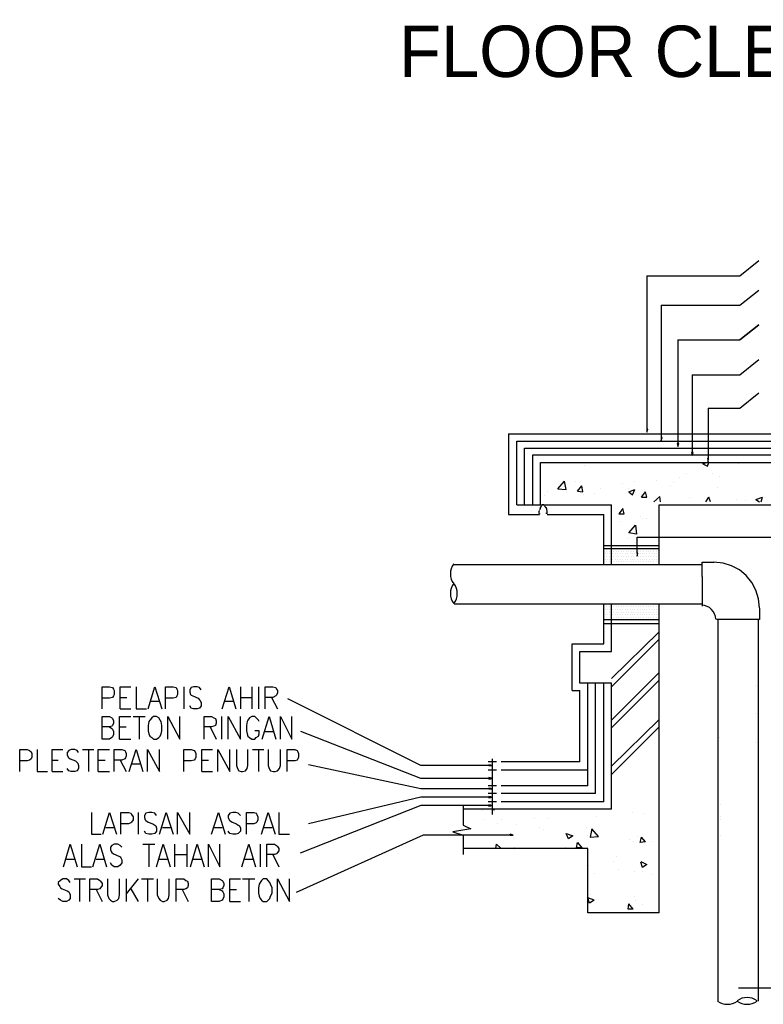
# Model space of a CAD drawing. Header units: millimetres. Extents: x 0 to 420, y 0 to 297.
# Tile 96 of 100: x 242 to 283, y 157 to 212. Entities that reach past the tile are written whole.
import ezdxf

# ---------------------------------------------------------------- set-up
doc = ezdxf.new("R2010")
doc.units = ezdxf.units.MM
for name, color, linetype in [('FILL_000000', 7, 'Continuous'), ('LINE_000000', 7, 'Continuous'), ('TEXT', 7, 'Continuous')]:
    doc.layers.add(name, color=color, linetype=linetype)

msp = doc.modelspace()

# ---------------------------------------------------------------- hatches: boundary and pattern name
at = {"layer": 'FILL_000000'}
h = msp.add_hatch(color=7, dxfattribs=at)
h.dxf.hatch_style = 1
h.paths.add_polyline_path([(276.86, 189.526), (276.818, 189.357), (276.818, 189.526), (276.86, 189.526)])
h = msp.add_hatch(color=7, dxfattribs=at)
h.dxf.hatch_style = 1
h.paths.add_polyline_path([(277.664, 189.061), (277.622, 188.891), (277.622, 189.061), (277.664, 189.061)])
h = msp.add_hatch(color=7, dxfattribs=at)
h.dxf.hatch_style = 1
h.paths.add_polyline_path([(278.596, 188.722), (278.553, 188.553), (278.553, 188.722), (278.596, 188.722)])
h = msp.add_hatch(color=7, dxfattribs=at)
h.dxf.hatch_style = 1
h.paths.add_polyline_path([(279.358, 188.214), (279.358, 188.045), (279.315, 188.214), (279.358, 188.214)])
h = msp.add_hatch(color=7, dxfattribs=at)
h.dxf.hatch_style = 1
h.paths.add_polyline_path([(280.247, 187.875), (280.247, 187.664), (280.204, 187.875), (280.247, 187.875)])
h = msp.add_hatch(color=7, dxfattribs=at)
h.dxf.hatch_style = 1
h.paths.add_polyline_path([(276.31, 182.584), (276.267, 182.414), (276.267, 182.584), (276.31, 182.584)])
h = msp.add_hatch(color=7, dxfattribs=at)
h.dxf.hatch_style = 1
h.paths.add_polyline_path([(267.97, 170.73), (268.182, 170.688), (268.012, 170.688), (267.97, 170.73)])
h = msp.add_hatch(color=7, dxfattribs=at)
h.dxf.hatch_style = 1
h.paths.add_polyline_path([(267.97, 170.011), (268.182, 169.968), (268.012, 169.926), (267.97, 170.011)])
h = msp.add_hatch(color=7, dxfattribs=at)
h.dxf.hatch_style = 1
h.paths.add_polyline_path([(267.97, 169.418), (268.182, 169.376), (268.012, 169.376), (267.97, 169.418)])
h = msp.add_hatch(color=7, dxfattribs=at)
h.dxf.hatch_style = 1
h.paths.add_polyline_path([(267.97, 168.91), (268.182, 168.91), (268.012, 168.868), (267.97, 168.91)])
h = msp.add_hatch(color=7, dxfattribs=at)
h.dxf.hatch_style = 1
h.paths.add_polyline_path([(267.97, 168.444), (268.182, 168.444), (268.012, 168.402), (267.97, 168.444)])
h = msp.add_hatch(color=7, dxfattribs=at)
h.dxf.hatch_style = 1
h.paths.add_polyline_path([(267.97, 168.444), (268.182, 168.444), (268.012, 168.402), (267.97, 168.444)])
h = msp.add_hatch(color=7, dxfattribs=at)
h.dxf.hatch_style = 1
h.paths.add_polyline_path([(269.155, 166.836), (269.325, 166.793), (269.155, 166.793), (269.155, 166.836)])
h = msp.add_hatch(color=7, dxfattribs=at)
h.dxf.hatch_style = 1
h.paths.add_polyline_path([(269.155, 166.836), (269.325, 166.793), (269.155, 166.793), (269.155, 166.836)])

# ---------------------------------------------------------------- linework, layer by layer
at = {"layer": 'LINE_000000', "lineweight": 25}
for p, q in [((276.818, 198.12), (276.818, 189.526)), ((282.025, 196.469), (283.083, 197.316)), ((277.622, 196.469), (277.622, 189.061)), ((277.622, 196.469), (282.025, 196.469)), ((278.553, 194.522), (278.553, 188.722)), ((278.553, 194.522), (282.025, 194.522)), ((280.247, 194.522), (282.025, 194.522)), ((282.025, 192.574), (283.083, 193.421)), ((279.358, 192.574), (279.358, 188.214)), ((279.358, 192.574), (282.025, 192.574)), ((282.025, 190.712), (283.083, 191.558)), ((280.247, 190.712), (280.247, 187.833)), ((280.247, 190.712), (282.025, 190.712)), ((269.071, 189.272), (290.745, 189.272)), ((269.071, 189.272), (269.071, 184.743)), ((276.818, 189.526), (276.818, 189.357)), ((269.071, 189.103), (269.071, 189.103)), ((269.536, 188.849), (290.322, 188.849)), ((269.536, 185.293), (269.536, 188.849)), ((277.622, 188.891), (277.664, 189.061)), ((277.622, 189.061), (277.622, 188.891)), ((277.664, 189.061), (277.622, 189.061)), ((278.553, 188.553), (278.596, 188.722)), ((269.96, 188.468), (289.856, 188.468)), ((269.96, 185.293), (269.96, 188.468)), ((270.425, 188.087), (289.433, 188.087)), ((270.425, 185.293), (270.425, 188.087)), ((279.358, 188.045), (279.4, 188.214)), ((270.849, 187.664), (289.01, 187.664)), ((270.849, 185.251), (270.849, 187.664)), ((279.95, 187.579), (280.162, 187.664)), ((279.95, 187.579), (280.204, 187.452)), ((280.204, 187.452), (280.289, 187.664)), ((281.94, 187.579), (281.94, 187.579)), ((273.304, 187.494), (273.304, 187.494)), ((279.061, 187.071), (279.061, 187.071)), ((280.501, 187.029), (280.501, 187.029)), ((271.822, 186.182), (272.203, 186.605)), ((272.288, 186.14), (272.203, 186.605)), ((272.838, 186.605), (272.838, 186.605)), ((275.463, 186.478), (275.463, 186.478)), ((276.14, 186.605), (276.14, 186.605)), ((277.368, 186.648), (277.368, 186.648)), ((278.299, 186.521), (278.299, 186.521)), ((278.638, 186.817), (278.638, 186.817)), ((280.882, 186.902), (280.882, 186.902)), ((271.23, 186.055), (271.23, 186.055)), ((271.822, 186.182), (272.288, 186.14)), ((272.33, 185.97), (272.33, 185.97)), ((272.923, 186.055), (273.177, 186.351)), ((272.923, 186.055), (273.219, 186.013)), ((273.219, 186.013), (273.177, 186.351)), ((273.262, 186.097), (273.262, 186.097)), ((273.854, 185.928), (273.854, 185.928)), ((274.235, 186.224), (274.235, 186.224)), ((275.802, 186.182), (275.802, 186.182)), ((275.802, 186.013), (276.14, 186.14)), ((276.521, 185.716), (276.733, 186.013)), ((276.818, 185.716), (276.733, 186.013)), ((278.13, 186.394), (278.13, 186.394)), ((280.797, 186.267), (280.797, 186.267)), ((271.103, 185.801), (271.103, 185.801)), ((273.262, 185.843), (273.262, 185.843)), ((276.521, 185.843), (276.521, 185.843)), ((276.521, 185.716), (276.818, 185.716)), ((277.199, 185.462), (277.537, 185.759)), ((277.58, 185.462), (277.537, 185.759)), ((279.188, 185.716), (279.188, 185.716)), ((280.12, 185.462), (280.289, 185.716)), ((280.374, 185.462), (280.289, 185.716)), ((281.855, 185.589), (281.855, 185.589)), ((282.321, 185.505), (282.321, 185.505)), ((282.914, 185.589), (283.295, 185.716)), ((282.914, 185.589), (283.125, 185.462)), ((283.21, 185.462), (283.295, 185.716)), ((269.536, 185.293), (274.828, 185.293)), ((274.828, 181.949), (274.828, 185.293)), ((277.495, 185.293), (286.343, 185.293)), ((277.495, 181.949), (277.495, 185.293)), ((269.071, 184.743), (270.806, 184.743)), ((271.23, 184.743), (274.405, 184.743)), ((274.405, 181.949), (274.405, 184.743)), ((275.336, 184.362), (275.336, 184.362)), ((276.479, 184.616), (276.479, 184.616)), ((276.564, 184.531), (276.564, 184.531)), ((276.775, 184.531), (276.775, 184.531)), ((275.802, 183.388), (275.802, 183.388)), ((276.267, 183.473), (292.947, 183.473)), ((276.267, 182.584), (276.267, 183.473)), ((274.405, 183.007), (277.495, 183.007)), ((274.405, 182.838), (277.495, 182.838)), ((274.574, 182.668), (274.574, 182.668)), ((274.701, 182.668), (274.701, 182.668)), ((274.828, 182.668), (274.828, 182.668)), ((274.955, 182.668), (274.955, 182.668)), ((275.124, 182.668), (275.124, 182.668)), ((275.251, 182.668), (275.251, 182.668)), ((275.378, 182.668), (275.378, 182.668)), ((275.505, 182.668), (275.505, 182.668)), ((275.675, 182.668), (275.675, 182.668)), ((275.802, 182.668), (275.802, 182.668)), ((275.929, 182.668), (275.929, 182.668)), ((276.056, 182.668), (276.056, 182.668)), ((276.225, 182.668), (276.225, 182.668)), ((276.352, 182.668), (276.352, 182.668)), ((276.479, 182.668), (276.479, 182.668)), ((276.648, 182.668), (276.648, 182.668)), ((276.775, 182.668), (276.775, 182.668)), ((276.902, 182.668), (276.902, 182.668)), ((277.029, 182.668), (277.029, 182.668)), ((277.199, 182.668), (277.199, 182.668)), ((277.326, 182.668), (277.326, 182.668)), ((274.489, 182.541), (274.489, 182.541)), ((274.489, 182.245), (274.489, 182.245)), ((274.574, 182.372), (274.574, 182.372)), ((274.574, 182.118), (274.574, 182.118)), ((274.616, 182.541), (274.616, 182.541)), ((274.616, 182.245), (274.616, 182.245)), ((274.701, 182.372), (274.701, 182.372)), ((274.701, 182.118), (274.701, 182.118)), ((274.743, 182.541), (274.743, 182.541)), ((274.743, 182.245), (274.743, 182.245)), ((274.828, 182.372), (274.828, 182.372)), ((274.828, 182.118), (274.828, 182.118)), ((274.913, 182.541), (274.913, 182.541)), ((274.913, 182.245), (274.913, 182.245)), ((274.955, 182.372), (274.955, 182.372)), ((274.955, 182.118), (274.955, 182.118)), ((275.04, 182.541), (275.04, 182.541)), ((275.04, 182.245), (275.04, 182.245)), ((275.124, 182.372), (275.124, 182.372)), ((275.124, 182.118), (275.124, 182.118)), ((275.167, 182.541), (275.167, 182.541)), ((275.167, 182.245), (275.167, 182.245)), ((275.251, 182.372), (275.251, 182.372)), ((275.251, 182.118), (275.251, 182.118)), ((275.336, 182.541), (275.336, 182.541)), ((275.336, 182.245), (275.336, 182.245)), ((275.378, 182.372), (275.378, 182.372)), ((275.378, 182.118), (275.378, 182.118)), ((275.463, 182.541), (275.463, 182.541)), ((275.463, 182.245), (275.463, 182.245)), ((275.505, 182.372), (275.505, 182.372)), ((275.505, 182.118), (275.505, 182.118)), ((275.59, 182.541), (275.59, 182.541)), ((275.59, 182.245), (275.59, 182.245)), ((275.675, 182.372), (275.675, 182.372)), ((275.675, 182.118), (275.675, 182.118)), ((275.717, 182.541), (275.717, 182.541)), ((275.717, 182.245), (275.717, 182.245)), ((275.802, 182.372), (275.802, 182.372)), ((275.802, 182.118), (275.802, 182.118)), ((275.886, 182.541), (275.886, 182.541)), ((275.886, 182.245), (275.886, 182.245)), ((275.929, 182.372), (275.929, 182.372)), ((275.929, 182.118), (275.929, 182.118)), ((276.013, 182.541), (276.013, 182.541)), ((276.013, 182.245), (276.013, 182.245)), ((276.056, 182.372), (276.056, 182.372)), ((276.056, 182.118), (276.056, 182.118)), ((276.14, 182.541), (276.14, 182.541)), ((276.14, 182.245), (276.14, 182.245)), ((276.225, 182.372), (276.225, 182.372)), ((276.225, 182.118), (276.225, 182.118)), ((276.267, 182.541), (276.267, 182.541)), ((276.267, 182.245), (276.267, 182.245)), ((276.352, 182.372), (276.352, 182.372)), ((276.352, 182.118), (276.352, 182.118)), ((276.437, 182.541), (276.437, 182.541)), ((276.437, 182.245), (276.437, 182.245)), ((276.479, 182.372), (276.479, 182.372)), ((276.479, 182.118), (276.479, 182.118)), ((276.564, 182.541), (276.564, 182.541)), ((276.564, 182.245), (276.564, 182.245)), ((276.648, 182.372), (276.648, 182.372)), ((276.648, 182.118), (276.648, 182.118)), ((276.691, 182.541), (276.691, 182.541)), ((276.691, 182.245), (276.691, 182.245)), ((276.775, 182.372), (276.775, 182.372)), ((276.775, 182.118), (276.775, 182.118)), ((276.818, 182.541), (276.818, 182.541)), ((276.818, 182.245), (276.818, 182.245)), ((276.902, 182.372), (276.902, 182.372)), ((276.902, 182.118), (276.902, 182.118)), ((276.987, 182.541), (276.987, 182.541)), ((276.987, 182.245), (276.987, 182.245)), ((277.029, 182.372), (277.029, 182.372)), ((277.029, 182.118), (277.029, 182.118)), ((277.114, 182.541), (277.114, 182.541)), ((277.114, 182.245), (277.114, 182.245)), ((277.199, 182.372), (277.199, 182.372)), ((277.199, 182.118), (277.199, 182.118)), ((277.241, 182.541), (277.241, 182.541)), ((277.241, 182.245), (277.241, 182.245)), ((277.326, 182.372), (277.326, 182.372)), ((277.326, 182.118), (277.326, 182.118)), ((277.368, 182.541), (277.368, 182.541)), ((277.368, 182.245), (277.368, 182.245)), ((266.023, 181.949), (279.908, 181.949)), ((279.908, 181.271), (279.908, 179.62)), ((266.023, 179.747), (279.908, 179.747)), ((274.405, 177.504), (274.405, 179.747)), ((274.489, 179.409), (274.489, 179.409)), ((274.574, 179.578), (274.574, 179.578)), ((274.574, 179.282), (274.574, 179.282)), ((274.616, 179.409), (274.616, 179.409)), ((274.701, 179.578), (274.701, 179.578)), ((274.701, 179.282), (274.701, 179.282)), ((274.743, 179.409), (274.743, 179.409)), ((274.828, 177.08), (274.828, 179.747)), ((274.828, 179.578), (274.828, 179.578)), ((274.828, 179.282), (274.828, 179.282)), ((274.913, 179.409), (274.913, 179.409)), ((274.955, 179.578), (274.955, 179.578)), ((274.955, 179.282), (274.955, 179.282)), ((275.04, 179.409), (275.04, 179.409)), ((275.124, 179.578), (275.124, 179.578)), ((275.124, 179.282), (275.124, 179.282)), ((275.167, 179.409), (275.167, 179.409)), ((275.251, 179.578), (275.251, 179.578)), ((275.251, 179.282), (275.251, 179.282)), ((275.336, 179.409), (275.336, 179.409)), ((275.378, 179.578), (275.378, 179.578)), ((275.378, 179.282), (275.378, 179.282)), ((275.463, 179.409), (275.463, 179.409)), ((275.505, 179.578), (275.505, 179.578)), ((275.505, 179.282), (275.505, 179.282)), ((275.59, 179.409), (275.59, 179.409)), ((275.675, 179.578), (275.675, 179.578)), ((275.675, 179.282), (275.675, 179.282)), ((275.717, 179.409), (275.717, 179.409)), ((275.802, 179.578), (275.802, 179.578)), ((275.802, 179.282), (275.802, 179.282)), ((275.886, 179.409), (275.886, 179.409)), ((275.929, 179.578), (275.929, 179.578)), ((275.929, 179.282), (275.929, 179.282)), ((276.013, 179.409), (276.013, 179.409)), ((276.056, 179.578), (276.056, 179.578)), ((276.056, 179.282), (276.056, 179.282)), ((276.14, 179.409), (276.14, 179.409)), ((276.225, 179.578), (276.225, 179.578)), ((276.225, 179.282), (276.225, 179.282)), ((276.267, 179.409), (276.267, 179.409)), ((276.352, 179.578), (276.352, 179.578)), ((276.352, 179.282), (276.352, 179.282)), ((276.437, 179.409), (276.437, 179.409)), ((276.479, 179.578), (276.479, 179.578)), ((276.479, 179.282), (276.479, 179.282)), ((276.564, 179.409), (276.564, 179.409)), ((276.648, 179.578), (276.648, 179.578)), ((276.648, 179.282), (276.648, 179.282)), ((276.691, 179.409), (276.691, 179.409)), ((276.775, 179.578), (276.775, 179.578)), ((276.775, 179.282), (276.775, 179.282)), ((276.818, 179.409), (276.818, 179.409)), ((276.902, 179.578), (276.902, 179.578)), ((276.902, 179.282), (276.902, 179.282)), ((276.987, 179.409), (276.987, 179.409)), ((277.029, 179.578), (277.029, 179.578)), ((277.029, 179.282), (277.029, 179.282)), ((277.114, 179.409), (277.114, 179.409)), ((277.199, 179.578), (277.199, 179.578)), ((277.199, 179.282), (277.199, 179.282)), ((277.241, 179.409), (277.241, 179.409)), ((277.326, 179.578), (277.326, 179.578)), ((277.326, 179.282), (277.326, 179.282)), ((277.368, 179.409), (277.368, 179.409)), ((277.495, 162.433), (277.495, 179.747)), ((274.405, 178.858), (277.495, 178.858)), ((274.489, 179.155), (274.489, 179.155)), ((274.574, 178.985), (274.574, 178.985)), ((274.616, 179.155), (274.616, 179.155)), ((274.701, 178.985), (274.701, 178.985)), ((274.743, 179.155), (274.743, 179.155)), ((274.828, 178.985), (274.828, 178.985)), ((274.913, 179.155), (274.913, 179.155)), ((274.955, 178.985), (274.955, 178.985)), ((275.04, 179.155), (275.04, 179.155)), ((275.124, 178.985), (275.124, 178.985)), ((275.167, 179.155), (275.167, 179.155)), ((275.251, 178.985), (275.251, 178.985)), ((275.336, 179.155), (275.336, 179.155)), ((275.378, 178.985), (275.378, 178.985)), ((275.463, 179.155), (275.463, 179.155)), ((275.505, 178.985), (275.505, 178.985)), ((275.59, 179.155), (275.59, 179.155)), ((275.675, 178.985), (275.675, 178.985)), ((275.717, 179.155), (275.717, 179.155)), ((275.802, 178.985), (275.802, 178.985)), ((275.886, 179.155), (275.886, 179.155)), ((275.929, 178.985), (275.929, 178.985)), ((276.013, 179.155), (276.013, 179.155)), ((276.056, 178.985), (276.056, 178.985)), ((276.14, 179.155), (276.14, 179.155)), ((276.225, 178.985), (276.225, 178.985)), ((276.267, 179.155), (276.267, 179.155)), ((276.352, 178.985), (276.352, 178.985)), ((276.437, 179.155), (276.437, 179.155)), ((276.479, 178.985), (276.479, 178.985)), ((276.564, 179.155), (276.564, 179.155)), ((276.648, 178.985), (276.648, 178.985)), ((276.691, 179.155), (276.691, 179.155)), ((276.775, 178.985), (276.775, 178.985)), ((276.818, 179.155), (276.818, 179.155)), ((276.902, 178.985), (276.902, 178.985)), ((276.987, 179.155), (276.987, 179.155)), ((277.029, 178.985), (277.029, 178.985)), ((277.114, 179.155), (277.114, 179.155)), ((277.199, 178.985), (277.199, 178.985)), ((277.241, 179.155), (277.241, 179.155)), ((277.326, 178.985), (277.326, 178.985)), ((277.368, 179.155), (277.368, 179.155)), ((281.474, 178.858), (280.712, 178.858)), ((280.797, 178.858), (280.797, 157.48)), ((283.041, 178.858), (283.041, 157.48)), ((274.405, 178.647), (277.495, 178.647)), ((274.828, 175.556), (277.495, 178.181)), ((274.828, 175.091), (277.495, 177.758)), ((272.627, 177.504), (274.405, 177.504)), ((272.627, 174.879), (272.627, 177.504)), ((274.828, 173.228), (277.495, 175.895)), ((274.828, 172.805), (277.495, 175.472)), ((250.867, 175.091), (250.867, 173.863)), ((254.042, 175.091), (254.042, 173.863)), ((254.677, 175.091), (254.677, 173.863)), ((255.058, 175.091), (255.058, 173.863)), ((272.627, 174.879), (273.05, 174.879)), ((273.05, 170.9), (273.05, 174.879)), ((273.516, 169.545), (273.516, 175.302)), ((273.939, 169.122), (273.939, 175.302)), ((274.405, 168.656), (274.405, 175.302)), ((274.828, 168.233), (274.828, 175.302)), ((282.914, 175.175), (282.914, 175.175)), ((247.311, 174.498), (247.692, 174.498)), ((249.005, 174.286), (249.47, 174.286)), ((253.196, 174.286), (253.661, 174.286)), ((254.042, 174.498), (254.677, 174.498)), ((255.778, 174.498), (256.117, 173.863)), ((264.16, 170.688), (256.709, 174.413)), ((247.311, 173.863), (247.904, 173.863)), ((248.031, 173.44), (248.708, 173.44)), ((248.37, 173.44), (248.37, 172.17)), ((252.984, 173.44), (252.984, 172.17)), ((274.828, 170.646), (277.495, 173.27)), ((282.914, 173.609), (282.914, 173.609)), ((247.269, 172.847), (247.65, 172.847)), ((252.349, 172.847), (252.688, 172.17)), ((274.828, 170.18), (277.495, 172.847)), ((247.269, 172.17), (247.904, 172.17)), ((255.439, 172.593), (255.905, 172.593)), ((264.16, 169.968), (257.429, 172.593)), ((280.882, 172.254), (280.882, 172.254)), ((245.195, 171.577), (245.83, 171.577)), ((245.533, 171.577), (245.533, 170.349)), ((254.72, 171.577), (255.355, 171.577)), ((255.058, 171.577), (255.058, 170.349)), ((282.914, 171.958), (282.914, 171.958)), ((243.501, 170.984), (243.84, 170.984)), ((246.084, 170.984), (246.465, 170.984)), ((247.311, 170.984), (247.65, 170.349)), ((251.883, 170.984), (252.264, 170.984)), ((268.139, 171.069), (268.139, 167.936)), ((247.989, 170.773), (248.454, 170.773)), ((264.16, 169.376), (257.852, 170.73)), ((268.012, 170.688), (264.16, 170.688)), ((268.393, 170.9), (267.928, 170.9)), ((268.393, 170.434), (267.928, 170.434)), ((268.182, 170.688), (267.97, 170.73)), ((267.97, 170.73), (267.97, 170.688)), ((267.97, 170.688), (268.182, 170.688)), ((273.05, 170.9), (268.647, 170.9)), ((273.516, 170.434), (268.647, 170.434)), ((243.501, 170.349), (244.094, 170.349)), ((246.084, 170.349), (246.719, 170.349)), ((251.883, 170.349), (252.476, 170.349)), ((268.012, 169.968), (264.16, 169.968)), ((268.182, 169.968), (267.97, 170.011)), ((267.97, 170.011), (267.97, 169.926)), ((267.97, 169.926), (268.182, 169.968)), ((268.012, 169.376), (264.16, 169.376)), ((268.393, 169.545), (267.928, 169.545)), ((268.182, 169.376), (267.97, 169.418)), ((267.97, 169.418), (267.97, 169.376)), ((267.97, 169.376), (268.182, 169.376)), ((273.516, 169.545), (268.647, 169.545)), ((264.16, 168.91), (257.852, 167.428)), ((268.012, 168.91), (264.16, 168.91)), ((268.393, 169.122), (267.928, 169.122)), ((268.182, 168.91), (267.97, 168.952)), ((267.97, 168.952), (267.97, 168.868)), ((267.97, 168.868), (268.182, 168.91)), ((273.939, 169.122), (268.647, 169.122)), ((264.16, 168.444), (257.387, 165.777)), ((268.012, 168.444), (264.16, 168.444)), ((274.828, 168.233), (266.531, 168.233)), ((268.393, 168.656), (267.928, 168.656)), ((268.393, 168.233), (267.928, 168.233)), ((268.182, 168.444), (267.97, 168.487)), ((267.97, 168.402), (268.182, 168.444)), ((274.405, 168.656), (268.647, 168.656)), ((280.924, 168.487), (280.924, 168.487)), ((248.327, 168.063), (248.327, 166.836)), ((267.631, 168.19), (267.631, 168.19)), ((270.51, 167.725), (270.51, 167.725)), ((271.314, 167.725), (271.314, 167.725)), ((273.981, 167.852), (273.981, 167.852)), ((276.013, 168.063), (276.013, 168.063)), ((276.606, 167.979), (276.606, 167.979)), ((280.966, 167.852), (280.966, 167.852)), ((246.507, 167.217), (246.973, 167.217)), ((249.682, 167.217), (250.148, 167.217)), ((252.561, 167.217), (253.026, 167.217)), ((255.355, 167.217), (255.82, 167.217)), ((266.446, 167.132), (266.446, 167.132)), ((267.674, 167.64), (267.674, 167.64)), ((268.436, 167.428), (268.436, 167.428)), ((268.647, 167.64), (268.647, 167.64)), ((269.536, 167.386), (269.536, 167.386)), ((270.806, 167.217), (270.806, 167.217)), ((273.431, 167.217), (273.431, 167.217)), ((280.924, 167.64), (280.924, 167.64)), ((264.287, 166.793), (257.175, 163.576)), ((269.155, 166.793), (264.287, 166.793)), ((266.531, 166.793), (266.531, 165.693)), ((269.325, 166.793), (269.155, 166.836)), ((269.325, 166.624), (269.325, 166.624)), ((271.018, 167.09), (271.018, 167.09)), ((273.516, 166.751), (273.516, 166.751)), ((273.939, 166.793), (273.939, 166.793)), ((276.31, 166.709), (276.31, 166.709)), ((276.437, 166.37), (276.521, 166.666)), ((276.733, 166.412), (276.521, 166.666)), ((280.966, 166.793), (280.966, 166.793)), ((248.581, 166.285), (249.259, 166.285)), ((248.92, 166.285), (248.92, 165.015)), ((250.359, 166.285), (250.359, 165.015)), ((251.037, 166.285), (251.037, 165.015)), ((255.143, 166.285), (255.143, 165.015)), ((273.516, 166.031), (266.531, 166.031)), ((272.246, 166.116), (272.246, 166.116)), ((273.516, 162.433), (273.516, 166.031)), ((275.844, 166.539), (275.844, 166.539)), ((276.056, 166.412), (276.056, 166.412)), ((276.733, 166.412), (276.437, 166.37)), ((277.072, 166.412), (277.072, 166.412)), ((250.359, 165.693), (251.037, 165.693)), ((255.863, 165.693), (256.201, 165.015)), ((275.124, 165.608), (275.124, 165.608)), ((244.306, 165.439), (244.771, 165.439)), ((245.957, 165.439), (246.422, 165.439)), ((249.513, 165.439), (249.978, 165.439)), ((251.375, 165.439), (251.883, 165.439)), ((254.296, 165.439), (254.762, 165.439)), ((273.558, 165.1), (273.558, 165.1)), ((274.955, 165.312), (274.955, 165.312)), ((276.564, 164.973), (276.479, 165.269)), ((273.897, 164.634), (273.897, 164.634)), ((275.251, 164.846), (275.251, 164.846)), ((276.14, 164.761), (276.14, 164.761)), ((276.564, 164.761), (276.564, 164.761)), ((277.156, 164.592), (277.156, 164.592)), ((244.729, 164.338), (245.364, 164.338)), ((245.025, 164.338), (245.025, 163.068)), ((247.65, 164.338), (247.65, 163.068)), ((248.327, 164.338), (247.65, 163.491)), ((248.497, 164.338), (249.174, 164.338)), ((248.835, 164.338), (248.835, 163.068)), ((254.169, 164.338), (254.847, 164.338)), ((254.508, 164.338), (254.508, 163.068)), ((245.957, 163.745), (246.295, 163.068)), ((247.904, 163.788), (248.327, 163.068)), ((250.783, 163.745), (251.121, 163.068)), ((253.45, 163.745), (253.831, 163.745)), ((273.854, 163.153), (273.516, 163.28)), ((273.643, 163.449), (273.643, 163.449)), ((276.14, 163.364), (276.14, 163.364)), ((253.45, 163.068), (254.042, 163.068)), ((275.759, 162.645), (275.802, 162.941)), ((276.056, 162.645), (275.802, 162.941)), ((275.929, 162.772), (275.929, 162.772)), ((276.183, 163.11), (276.183, 163.11)), ((276.564, 162.899), (276.564, 162.899)), ((277.495, 162.433), (273.516, 162.433)), ((276.056, 162.645), (275.759, 162.645)), ((281.94, 158.242), (287.189, 158.242))]:
    msp.add_line(p, q, dxfattribs=at)
for points in [[(276.818, 198.12), (282.025, 198.12), (283.083, 198.967)], [(276.818, 189.357), (276.86, 189.526), (276.818, 189.526)], [(278.596, 188.722), (278.511, 188.722), (278.553, 188.553)], [(279.4, 188.214), (279.315, 188.214), (279.358, 188.045)], [(275.802, 186.013), (276.013, 185.843), (276.14, 186.14)], [(270.782, 184.975), (270.778, 184.954), (270.774, 184.933), (270.771, 184.912), (270.769, 184.891), (270.767, 184.87), (270.765, 184.849), (270.764, 184.828), (270.764, 184.806)], [(270.806, 184.806), (270.806, 184.8), (270.806, 184.794), (270.806, 184.789), (270.807, 184.783), (270.807, 184.777), (270.807, 184.771), (270.807, 184.765), (270.807, 184.759)], [(270.863, 185.157), (270.855, 185.139), (270.848, 185.121), (270.842, 185.103), (270.836, 185.085), (270.83, 185.066), (270.825, 185.047), (270.821, 185.028), (270.817, 185.009)], [(270.921, 185.238), (270.908, 185.226), (270.895, 185.213), (270.884, 185.199), (270.873, 185.184), (270.863, 185.169), (270.854, 185.154), (270.845, 185.138), (270.837, 185.121)], [(270.997, 185.293), (270.987, 185.293), (270.977, 185.291), (270.967, 185.289), (270.958, 185.286), (270.949, 185.282), (270.94, 185.277), (270.932, 185.271), (270.925, 185.265)], [(271.069, 185.265), (271.061, 185.271), (271.053, 185.277), (271.045, 185.282), (271.036, 185.286), (271.026, 185.289), (271.017, 185.291), (271.007, 185.293), (270.997, 185.293)], [(271.156, 185.121), (271.149, 185.138), (271.14, 185.154), (271.131, 185.169), (271.121, 185.184), (271.11, 185.199), (271.098, 185.213), (271.086, 185.226), (271.073, 185.238)], [(271.219, 185.009), (271.215, 185.028), (271.211, 185.047), (271.206, 185.066), (271.2, 185.085), (271.194, 185.103), (271.188, 185.121), (271.181, 185.139), (271.173, 185.157)], [(271.185, 184.778), (271.186, 184.787), (271.186, 184.796), (271.186, 184.804), (271.187, 184.813), (271.187, 184.822), (271.187, 184.831), (271.187, 184.84), (271.187, 184.848)], [(271.227, 184.791), (271.229, 184.818), (271.23, 184.845), (271.229, 184.873), (271.228, 184.9), (271.225, 184.927), (271.222, 184.954), (271.217, 184.981), (271.211, 185.008)], [(279.908, 181.271), (279.908, 182.076), (280.585, 182.076)], [(283.125, 179.514), (283.073, 180.031), (282.924, 180.511), (282.688, 180.946), (282.375, 181.326), (281.996, 181.638), (281.561, 181.874), (281.08, 182.024), (280.564, 182.076)], [(265.993, 181.98), (265.914, 181.85), (265.857, 181.711), (265.822, 181.567), (265.811, 181.42), (265.822, 181.272), (265.857, 181.128), (265.914, 180.989), (265.993, 180.859)], [(265.993, 180.879), (265.914, 180.749), (265.857, 180.61), (265.822, 180.466), (265.811, 180.319), (265.822, 180.172), (265.857, 180.027), (265.914, 179.889), (265.993, 179.758)], [(266.01, 179.758), (266.089, 179.889), (266.146, 180.027), (266.181, 180.172), (266.192, 180.319), (266.181, 180.466), (266.146, 180.61), (266.089, 180.749), (266.01, 180.879)], [(280.67, 178.879), (280.654, 179.037), (280.608, 179.184), (280.536, 179.317), (280.441, 179.433), (280.325, 179.529), (280.192, 179.601), (280.045, 179.647), (279.887, 179.663)], [(283.125, 179.493), (283.125, 178.858), (281.474, 178.858)], [(274.828, 175.302), (273.05, 175.302), (273.05, 177.08), (274.828, 177.08)], [(246.295, 173.863), (246.295, 175.091), (246.719, 175.091), (246.888, 175.048), (246.93, 174.964), (246.973, 174.879), (246.973, 174.667), (246.93, 174.583), (246.888, 174.498), (246.719, 174.456), (246.295, 174.456)], [(247.311, 173.863), (247.311, 175.091), (247.904, 175.091)], [(248.2, 175.091), (248.2, 173.863), (248.793, 173.863)], [(248.878, 173.863), (249.259, 175.091), (249.64, 173.863)], [(249.851, 173.863), (249.851, 175.091), (250.275, 175.091), (250.444, 175.048), (250.486, 174.964), (250.529, 174.879), (250.529, 174.667), (250.486, 174.583), (250.444, 174.498), (250.275, 174.456), (249.851, 174.456)], [(251.841, 174.921), (251.756, 175.048), (251.629, 175.091), (251.418, 175.091), (251.291, 175.048), (251.206, 174.921), (251.206, 174.794), (251.248, 174.667), (251.291, 174.625), (251.375, 174.583), (251.672, 174.456), (251.756, 174.371), (251.799, 174.329), (251.841, 174.202), (251.841, 174.032), (251.756, 173.905), (251.629, 173.863), (251.418, 173.863), (251.291, 173.905), (251.206, 174.032)], [(253.026, 173.863), (253.407, 175.091), (253.788, 173.863)], [(255.439, 173.863), (255.439, 175.091), (255.863, 175.091), (256.032, 175.048), (256.074, 174.964), (256.117, 174.879), (256.117, 174.752), (256.074, 174.625), (256.032, 174.583), (255.863, 174.498), (255.439, 174.498)], [(246.719, 172.847), (246.846, 172.762), (246.888, 172.72), (246.93, 172.593), (246.93, 172.424), (246.888, 172.297), (246.846, 172.254), (246.719, 172.17), (246.295, 172.17), (246.295, 173.44), (246.719, 173.44), (246.846, 173.355), (246.888, 173.313), (246.93, 173.186), (246.93, 173.059), (246.888, 172.932), (246.846, 172.889), (246.719, 172.847), (246.295, 172.847)], [(247.269, 172.17), (247.269, 173.44), (247.904, 173.44)], [(249.978, 172.17), (249.978, 173.44), (250.656, 172.17), (250.656, 173.44)], [(252.01, 172.17), (252.01, 173.44), (252.434, 173.44), (252.561, 173.355), (252.645, 173.313), (252.688, 173.186), (252.688, 173.059), (252.645, 172.932), (252.561, 172.889), (252.434, 172.847), (252.01, 172.847)], [(253.365, 172.17), (253.365, 173.44), (254.042, 172.17), (254.042, 173.44)], [(255.101, 173.143), (255.058, 173.228), (254.931, 173.355), (254.847, 173.44), (254.677, 173.44), (254.55, 173.355), (254.466, 173.228), (254.423, 173.143), (254.381, 172.932), (254.381, 172.635), (254.423, 172.466), (254.466, 172.339), (254.55, 172.254), (254.677, 172.17), (254.847, 172.17), (254.931, 172.254), (255.058, 172.339), (255.101, 172.466), (255.101, 172.635), (254.847, 172.635)], [(255.27, 172.17), (255.651, 173.44), (256.032, 172.17)], [(256.286, 172.17), (256.286, 173.44), (256.921, 172.17), (256.921, 173.44)], [(241.681, 170.349), (241.681, 171.577), (242.104, 171.577), (242.231, 171.535), (242.316, 171.45), (242.358, 171.365), (242.358, 171.154), (242.316, 171.069), (242.231, 170.984), (242.104, 170.942), (241.681, 170.942)], [(242.655, 171.577), (242.655, 170.349), (243.247, 170.349)], [(243.501, 170.349), (243.501, 171.577), (244.094, 171.577)], [(244.983, 171.408), (244.898, 171.535), (244.771, 171.577), (244.56, 171.577), (244.433, 171.535), (244.348, 171.408), (244.348, 171.281), (244.39, 171.154), (244.433, 171.111), (244.517, 171.069), (244.814, 170.942), (244.898, 170.857), (244.941, 170.815), (244.983, 170.688), (244.983, 170.519), (244.898, 170.392), (244.771, 170.349), (244.56, 170.349), (244.433, 170.392), (244.348, 170.519)], [(246.084, 170.349), (246.084, 171.577), (246.719, 171.577)], [(246.973, 170.349), (246.973, 171.577), (247.396, 171.577), (247.565, 171.535), (247.608, 171.45), (247.65, 171.365), (247.65, 171.238), (247.608, 171.111), (247.565, 171.069), (247.396, 170.984), (246.973, 170.984)], [(247.819, 170.349), (248.2, 171.577), (248.581, 170.349)], [(248.835, 170.349), (248.835, 171.577), (249.513, 170.349), (249.513, 171.577)], [(250.867, 170.349), (250.867, 171.577), (251.291, 171.577), (251.46, 171.535), (251.502, 171.45), (251.545, 171.365), (251.545, 171.154), (251.502, 171.069), (251.46, 170.984), (251.291, 170.942), (250.867, 170.942)], [(251.883, 170.349), (251.883, 171.577), (252.476, 171.577)], [(252.772, 170.349), (252.772, 171.577), (253.45, 170.349), (253.45, 171.577)], [(253.831, 171.577), (253.831, 170.688), (253.873, 170.519), (253.958, 170.392), (254.085, 170.349), (254.169, 170.349), (254.339, 170.392), (254.423, 170.519), (254.466, 170.688), (254.466, 171.577)], [(255.609, 171.577), (255.609, 170.688), (255.651, 170.519), (255.736, 170.392), (255.905, 170.349), (255.99, 170.349), (256.117, 170.392), (256.244, 170.519), (256.286, 170.688), (256.286, 171.577)], [(256.667, 170.349), (256.667, 171.577), (257.09, 171.577), (257.217, 171.535), (257.26, 171.45), (257.302, 171.365), (257.302, 171.154), (257.26, 171.069), (257.217, 170.984), (257.09, 170.942), (256.667, 170.942)], [(266.531, 168.487), (266.531, 167.344), (266.954, 167.132)], [(267.97, 168.402), (268.182, 168.444), (267.97, 168.487)], [(268.266, 168.233), (268.224, 168.19), (268.224, 168.233)], [(245.703, 168.063), (245.703, 166.836), (246.253, 166.836)], [(246.338, 166.836), (246.719, 168.063), (247.1, 166.836)], [(247.354, 166.836), (247.354, 168.063), (247.777, 168.063), (247.904, 168.021), (247.946, 167.936), (248.031, 167.809), (248.031, 167.64), (247.946, 167.513), (247.904, 167.471), (247.777, 167.428), (247.354, 167.428)], [(249.343, 167.894), (249.259, 168.021), (249.089, 168.063), (248.92, 168.063), (248.751, 168.021), (248.666, 167.894), (248.666, 167.767), (248.708, 167.64), (248.751, 167.598), (248.878, 167.513), (249.132, 167.428), (249.259, 167.344), (249.301, 167.301), (249.343, 167.174), (249.343, 167.005), (249.259, 166.878), (249.089, 166.836), (248.92, 166.836), (248.751, 166.878), (248.666, 167.005)], [(249.513, 166.836), (249.894, 168.063), (250.275, 166.836)], [(250.529, 166.836), (250.529, 168.063), (251.206, 166.836), (251.206, 168.063)], [(252.434, 166.836), (252.815, 168.063), (253.196, 166.836)], [(254.042, 167.894), (253.915, 168.021), (253.788, 168.063), (253.619, 168.063), (253.45, 168.021), (253.365, 167.894), (253.365, 167.767), (253.407, 167.64), (253.45, 167.598), (253.577, 167.513), (253.831, 167.428), (253.915, 167.344), (254, 167.301), (254.042, 167.174), (254.042, 167.005), (253.915, 166.878), (253.788, 166.836), (253.619, 166.836), (253.45, 166.878), (253.365, 167.005)], [(254.381, 166.836), (254.381, 168.063), (254.804, 168.063), (254.931, 168.021), (254.974, 167.936), (255.016, 167.809), (255.016, 167.64), (254.974, 167.513), (254.931, 167.471), (254.804, 167.428), (254.381, 167.428)], [(255.228, 166.836), (255.609, 168.063), (255.99, 166.836)], [(256.201, 168.063), (256.201, 166.836), (256.794, 166.836)], [(266.954, 167.132), (265.938, 166.963), (266.531, 166.793)], [(269.155, 166.793), (269.325, 166.793), (269.155, 166.836)], [(269.155, 166.793), (269.155, 166.836), (269.155, 166.793), (269.325, 166.793)], [(244.136, 165.015), (244.517, 166.285), (244.898, 165.015)], [(245.152, 166.285), (245.152, 165.015), (245.703, 165.015)], [(245.787, 165.015), (246.168, 166.285), (246.549, 165.015)], [(247.396, 166.116), (247.311, 166.201), (247.184, 166.285), (246.973, 166.285), (246.846, 166.201), (246.761, 166.116), (246.761, 165.989), (246.803, 165.862), (246.846, 165.82), (246.93, 165.735), (247.227, 165.608), (247.311, 165.566), (247.354, 165.523), (247.396, 165.396), (247.396, 165.227), (247.311, 165.1), (247.184, 165.015), (246.973, 165.015), (246.846, 165.1), (246.761, 165.227)], [(249.343, 165.015), (249.724, 166.285), (250.105, 165.015)], [(251.248, 165.015), (251.629, 166.285), (252.01, 165.015)], [(252.264, 165.015), (252.264, 166.285), (252.899, 165.015), (252.899, 166.285)], [(254.127, 165.015), (254.508, 166.285), (254.889, 165.015)], [(255.524, 165.015), (255.524, 166.285), (255.947, 166.285), (256.074, 166.201), (256.117, 166.158), (256.201, 166.031), (256.201, 165.904), (256.117, 165.82), (256.074, 165.735), (255.947, 165.693), (255.524, 165.693)], [(268.351, 166.031), (268.393, 166.285), (268.647, 166.031)], [(269.367, 166.031), (269.367, 166.074), (269.409, 166.031)], [(276.479, 165.312), (276.818, 165.142), (276.564, 164.973)], [(244.517, 164.126), (244.433, 164.253), (244.306, 164.338), (244.094, 164.338), (243.967, 164.253), (243.84, 164.126), (243.84, 164.042), (243.925, 163.915), (243.967, 163.83), (244.052, 163.788), (244.348, 163.661), (244.433, 163.618), (244.475, 163.534), (244.517, 163.449), (244.517, 163.237), (244.433, 163.153), (244.306, 163.068), (244.094, 163.068), (243.967, 163.153), (243.84, 163.237)], [(245.618, 163.068), (245.618, 164.338), (246.041, 164.338), (246.168, 164.253), (246.211, 164.211), (246.295, 164.084), (246.295, 163.957), (246.211, 163.83), (246.168, 163.788), (246.041, 163.745), (245.618, 163.745)], [(246.592, 164.338), (246.592, 163.449), (246.676, 163.237), (246.761, 163.153), (246.888, 163.068), (246.973, 163.068), (247.142, 163.153), (247.227, 163.237), (247.269, 163.449), (247.269, 164.338)], [(249.386, 164.338), (249.386, 163.449), (249.47, 163.237), (249.555, 163.153), (249.682, 163.068), (249.767, 163.068), (249.936, 163.153), (250.021, 163.237), (250.063, 163.449), (250.063, 164.338)], [(250.444, 163.068), (250.444, 164.338), (250.867, 164.338), (250.994, 164.253), (251.079, 164.211), (251.121, 164.084), (251.121, 163.957), (251.079, 163.83), (250.994, 163.788), (250.867, 163.745), (250.444, 163.745)], [(252.857, 163.745), (253.026, 163.661), (253.069, 163.618), (253.111, 163.491), (253.111, 163.322), (253.069, 163.195), (253.026, 163.153), (252.857, 163.068), (252.434, 163.068), (252.434, 164.338), (252.857, 164.338), (253.026, 164.253), (253.069, 164.211), (253.111, 164.084), (253.111, 163.957), (253.069, 163.83), (253.026, 163.788), (252.857, 163.745), (252.434, 163.745)], [(253.45, 163.068), (253.45, 164.338), (254.042, 164.338)], [(256.117, 163.068), (256.117, 164.338), (256.794, 163.068), (256.794, 164.338)], [(273.854, 163.153), (273.6, 162.983), (273.516, 163.28)], [(280.766, 157.493), (280.896, 157.413), (281.035, 157.356), (281.179, 157.322), (281.326, 157.311), (281.473, 157.322), (281.618, 157.356), (281.756, 157.413), (281.887, 157.493)], [(282.987, 157.509), (282.857, 157.589), (282.718, 157.646), (282.574, 157.68), (282.427, 157.692), (282.28, 157.68), (282.135, 157.646), (281.997, 157.589), (281.866, 157.509)], [(281.866, 157.493), (281.997, 157.413), (282.135, 157.356), (282.28, 157.322), (282.427, 157.311), (282.574, 157.322), (282.718, 157.356), (282.857, 157.413), (282.987, 157.493)]]:
    msp.add_lwpolyline(points, dxfattribs=at)
for points in [[(283.083, 195.368), (282.025, 194.522), (283.083, 195.368)], [(280.247, 187.875), (280.204, 187.875), (280.247, 187.664), (280.247, 187.875)], [(275.463, 185.081), (275.251, 184.785), (275.548, 184.785), (275.463, 185.081)], [(275.802, 183.727), (276.183, 184.15), (276.225, 183.642), (275.802, 183.727)], [(276.267, 182.414), (276.31, 182.584), (276.267, 182.584), (276.267, 182.414)], [(249.174, 173.44), (249.089, 173.355), (248.962, 173.228), (248.92, 173.143), (248.878, 172.932), (248.878, 172.635), (248.92, 172.466), (248.962, 172.339), (249.089, 172.254), (249.174, 172.17), (249.343, 172.17), (249.47, 172.254), (249.555, 172.339), (249.597, 172.466), (249.64, 172.635), (249.64, 172.932), (249.597, 173.143), (249.555, 173.228), (249.47, 173.355), (249.343, 173.44), (249.174, 173.44)], [(267.97, 168.402), (267.97, 168.487), (267.97, 168.402)], [(274.108, 166.709), (273.727, 167.132), (273.643, 166.666), (274.108, 166.709)], [(272.288, 166.878), (272.669, 166.751), (272.415, 166.582), (272.288, 166.878)], [(272.923, 166.37), (273.177, 166.074), (272.881, 166.074), (272.923, 166.37)], [(255.312, 164.338), (255.228, 164.253), (255.143, 164.126), (255.101, 164.042), (255.058, 163.83), (255.058, 163.534), (255.101, 163.364), (255.143, 163.237), (255.228, 163.153), (255.312, 163.068), (255.524, 163.068), (255.609, 163.153), (255.693, 163.237), (255.736, 163.364), (255.82, 163.534), (255.82, 163.83), (255.736, 164.042), (255.693, 164.126), (255.609, 164.253), (255.524, 164.338), (255.312, 164.338)]]:
    msp.add_lwpolyline(points, close=True, dxfattribs=at)
at = {"layer": 'LINE_000000', "lineweight": 0}
for points in [[(276.86, 189.526), (276.818, 189.357), (276.818, 189.526), (276.86, 189.526)], [(277.664, 189.061), (277.622, 188.891), (277.622, 189.061), (277.664, 189.061)], [(278.596, 188.722), (278.553, 188.553), (278.553, 188.722), (278.596, 188.722)], [(279.358, 188.214), (279.358, 188.045), (279.315, 188.214), (279.358, 188.214)], [(280.247, 187.875), (280.247, 187.664), (280.204, 187.875), (280.247, 187.875)], [(276.31, 182.584), (276.267, 182.414), (276.267, 182.584), (276.31, 182.584)], [(267.97, 170.73), (268.182, 170.688), (268.012, 170.688), (267.97, 170.73)], [(267.97, 170.011), (268.182, 169.968), (268.012, 169.926), (267.97, 170.011)], [(267.97, 169.418), (268.182, 169.376), (268.012, 169.376), (267.97, 169.418)], [(267.97, 168.91), (268.182, 168.91), (268.012, 168.868), (267.97, 168.91)], [(267.97, 168.444), (268.182, 168.444), (268.012, 168.402), (267.97, 168.444)], [(267.97, 168.444), (268.182, 168.444), (268.012, 168.402), (267.97, 168.444)], [(269.155, 166.836), (269.325, 166.793), (269.155, 166.793), (269.155, 166.836)], [(269.155, 166.836), (269.325, 166.793), (269.155, 166.793), (269.155, 166.836)]]:
    msp.add_lwpolyline(points, close=True, dxfattribs=at)

# ---------------------------------------------------------------- texts
at = {"layer": 'TEXT'}
msp.add_text('FLOOR CLEAN OUT (FSO)  DETAIL ', height=2.87582, dxfattribs=at).set_placement((262.932, 209.254))

doc.saveas('drawing.dxf')
